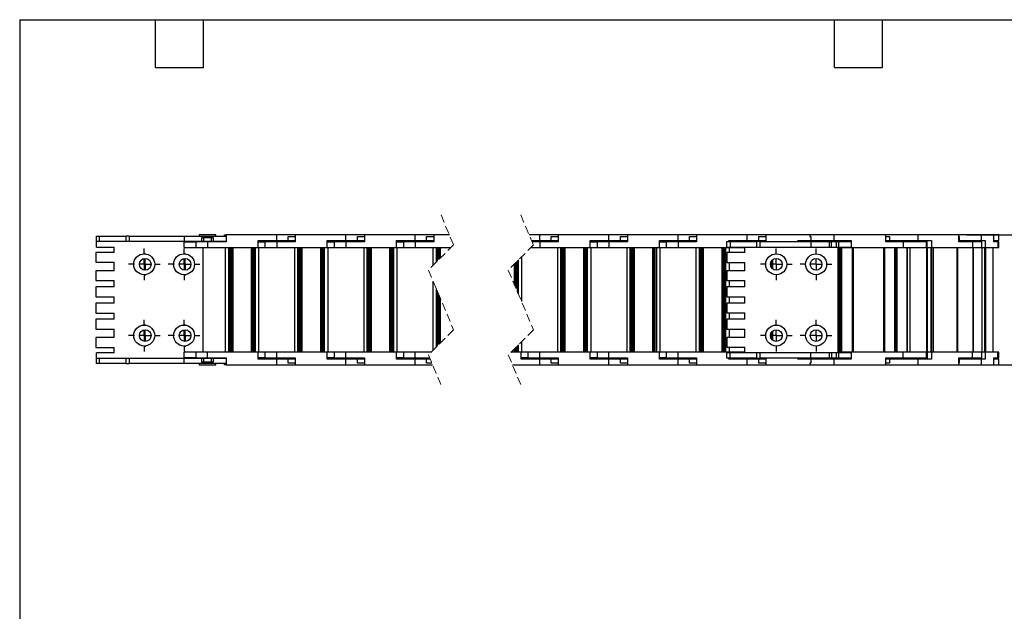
# Model space of a CAD drawing. Header units: millimetres. Extents: x 19 to 819, y 19 to 629.
# Tile 2 of 9: x 19 to 489, y 346 to 629. Entities that reach past the tile are written whole.
import ezdxf

# ---------------------------------------------------------------- set-up
doc = ezdxf.new("R2010")
doc.units = ezdxf.units.MM
doc.header["$LTSCALE"] = 3
doc.linetypes.add('CENTERX2', pattern=[20.32, 12.7, -2.54, 2.54, -2.54])
doc.linetypes.add('HIDDEN', pattern=[1.905, 1.27, -0.635])
doc.layers.add('CENTER', color=40, linetype='CENTERX2')
doc.layers.add('DIMENSIONS', color=140, linetype='Continuous', lineweight=25)
doc.layers.add('TEXT', color=140, linetype='Continuous', lineweight=25)
doc.styles.add('SLDTEXTSTYLE0', font='TXT', dxfattribs={"width": 0.7})
doc.dimstyles.new('SLDDIMSTYLE0', dxfattribs={"dimtxt": 6.474023, "dimasz": 9.906, "dimexe": 0, "dimexo": 0.0625, "dimgap": 1.618506, "dimtad": 0, "dimtih": 1, "dimtoh": 1, "dimrnd": 1e-09, "dimzin": 4, "dimdsep": 46, "dimtxsty": 'SLDTEXTSTYLE0', "dimsah": 1, "dimcen": 0.09, "dimadec": 0, "dimazin": 1, "dimtfac": 1, "dimtofl": 0, "dimtmove": 0, "dimatfit": 3, "dimfxl": 0, "dimfrac": 2, "dimtolj": 1, "dimtzin": 12, "dimarcsym": 0})

# ---------------------------------------------------------------- blocks, each defined once
blk = doc.blocks.new('_D_6')
at = {"layer": 'DIMENSIONS'}
for p, q in [((470.85, 525.93), (525.01, 525.93)), ((515.48, 525.93), (515.48, 503.84)), ((505.87, 492.1), (503.69, 492.1)), ((503.69, 492.1), (503.69, 481.81)), ((525.1, 492.1), (527.28, 492.1)), ((527.28, 492.1), (527.28, 481.81)), ((503.69, 481.81), (505.87, 481.81)), ((515.48, 463.93), (515.48, 480.36)), ((527.28, 481.81), (525.1, 481.81)), ((470.85, 463.93), (525.01, 463.93))]:
    blk.add_line(p, q, dxfattribs=at)
for points in [[(515.48, 525.93), (513.96, 516.03), (517.01, 516.03)], [(515.48, 463.93), (517.01, 473.84), (513.96, 473.84)]]:
    blk.add_solid(points, dxfattribs=at)
at = {"layer": 'DIMENSIONS', "char_height": 6.35, "attachment_point": 1, "style": 'SLDTEXTSTYLE0'}
for s, insert in [('62.0', (505.87, 501.74)), ('2.44', (505.87, 490))]:
    blk.add_mtext(s, dxfattribs=dict(at, insert=insert))
blk = doc.blocks.new('SW_CENTERMARKSYMBOL_1')
at = {"layer": 'CENTER', "color": 0}
for p, q in [((0, 5.08), (0, 7.54)), ((-5.08, 0), (-7.54, 0)), ((0, 0), (-2.54, 0)), ((0, 0), (0, 2.54)), ((0, 0), (0, -2.54)), ((0, 0), (2.54, 0)), ((5.08, 0), (7.54, 0)), ((0, -5.08), (0, -7.54))]:
    blk.add_line(p, q, dxfattribs=at)
blk = doc.blocks.new('SW_CENTERMARKSYMBOL_2')
at = {"layer": 'CENTER', "color": 0}
for p, q in [((0, 5.08), (0, 7.54)), ((-5.08, 0), (-7.54, 0)), ((0, 0), (-2.54, 0)), ((0, 0), (0, 2.54)), ((0, 0), (0, -2.54)), ((0, 0), (2.54, 0)), ((5.08, 0), (7.54, 0)), ((0, -5.08), (0, -7.54))]:
    blk.add_line(p, q, dxfattribs=at)
blk = doc.blocks.new('SW_CENTERMARKSYMBOL_3')
at = {"layer": 'CENTER', "color": 0}
for p, q in [((0, 5.08), (0, 7.54)), ((-5.08, 0), (-7.54, 0)), ((0, 0), (-2.54, 0)), ((0, 0), (0, 2.54)), ((0, 0), (0, -2.54)), ((0, 0), (2.54, 0)), ((5.08, 0), (7.54, 0)), ((0, -5.08), (0, -7.54))]:
    blk.add_line(p, q, dxfattribs=at)
blk = doc.blocks.new('SW_CENTERMARKSYMBOL_4')
at = {"layer": 'CENTER', "color": 0}
for p, q in [((0, 5.08), (0, 7.54)), ((-5.08, 0), (-7.54, 0)), ((0, 0), (-2.54, 0)), ((0, 0), (0, 2.54)), ((0, 0), (0, -2.54)), ((0, 0), (2.54, 0)), ((5.08, 0), (7.54, 0)), ((0, -5.08), (0, -7.54))]:
    blk.add_line(p, q, dxfattribs=at)
blk = doc.blocks.new('SW_CENTERMARKSYMBOL_5')
at = {"layer": 'CENTER', "color": 0}
for p, q in [((0, 5.08), (0, 7.54)), ((-5.08, 0), (-7.54, 0)), ((0, 0), (-2.54, 0)), ((0, 0), (0, 2.54)), ((0, 0), (0, -2.54)), ((0, 0), (2.54, 0)), ((5.08, 0), (7.54, 0)), ((0, -5.08), (0, -7.54))]:
    blk.add_line(p, q, dxfattribs=at)
blk = doc.blocks.new('SW_CENTERMARKSYMBOL_6')
at = {"layer": 'CENTER', "color": 0}
for p, q in [((0, 5.08), (0, 7.54)), ((-5.08, 0), (-7.54, 0)), ((0, 0), (-2.54, 0)), ((0, 0), (0, 2.54)), ((0, 0), (0, -2.54)), ((0, 0), (2.54, 0)), ((5.08, 0), (7.54, 0)), ((0, -5.08), (0, -7.54))]:
    blk.add_line(p, q, dxfattribs=at)
blk = doc.blocks.new('SW_CENTERMARKSYMBOL_7')
at = {"layer": 'CENTER', "color": 0}
for p, q in [((0, 5.08), (0, 7.54)), ((-5.08, 0), (-7.54, 0)), ((0, 0), (-2.54, 0)), ((0, 0), (0, 2.54)), ((0, 0), (0, -2.54)), ((0, 0), (2.54, 0)), ((5.08, 0), (7.54, 0)), ((0, -5.08), (0, -7.54))]:
    blk.add_line(p, q, dxfattribs=at)
blk = doc.blocks.new('SW_CENTERMARKSYMBOL_8')
at = {"layer": 'CENTER', "color": 0}
for p, q in [((0, 5.08), (0, 7.54)), ((-5.08, 0), (-7.54, 0)), ((0, 0), (-2.54, 0)), ((0, 0), (0, 2.54)), ((0, 0), (0, -2.54)), ((0, 0), (2.54, 0)), ((5.08, 0), (7.54, 0)), ((0, -5.08), (0, -7.54))]:
    blk.add_line(p, q, dxfattribs=at)
blk = doc.blocks.new('SW_CENTERMARKSYMBOL_9')
at = {"layer": 'CENTER', "color": 0}
for p, q in [((0, 5.08), (0, 5.34)), ((-5.08, 0), (-5.34, 0)), ((0, 0), (-2.54, 0)), ((0, 0), (0, 2.54)), ((0, 0), (0, -2.54)), ((0, 0), (2.54, 0)), ((5.08, 0), (5.34, 0)), ((0, -5.08), (0, -5.34))]:
    blk.add_line(p, q, dxfattribs=at)
blk = doc.blocks.new('SW_CENTERMARKSYMBOL_10')
at = {"layer": 'CENTER', "color": 0}
for p, q in [((0, 5.08), (0, 5.34)), ((-5.08, 0), (-5.34, 0)), ((0, 0), (-2.54, 0)), ((0, 0), (0, 2.54)), ((0, 0), (0, -2.54)), ((0, 0), (2.54, 0)), ((5.08, 0), (5.34, 0)), ((0, -5.08), (0, -5.34))]:
    blk.add_line(p, q, dxfattribs=at)
blk = doc.blocks.new('SW_CENTERMARKSYMBOL_11')
at = {"layer": 'CENTER', "color": 0}
for p, q in [((0, 5.08), (0, 5.34)), ((-5.08, 0), (-5.34, 0)), ((0, 0), (-2.54, 0)), ((0, 0), (0, 2.54)), ((0, 0), (0, -2.54)), ((0, 0), (2.54, 0)), ((5.08, 0), (5.34, 0)), ((0, -5.08), (0, -5.34))]:
    blk.add_line(p, q, dxfattribs=at)
blk = doc.blocks.new('SW_CENTERMARKSYMBOL_12')
at = {"layer": 'CENTER', "color": 0}
for p, q in [((0, 5.08), (0, 5.34)), ((-5.08, 0), (-5.34, 0)), ((0, 0), (-2.54, 0)), ((0, 0), (0, 2.54)), ((0, 0), (0, -2.54)), ((0, 0), (2.54, 0)), ((5.08, 0), (5.34, 0)), ((0, -5.08), (0, -5.34))]:
    blk.add_line(p, q, dxfattribs=at)

msp = doc.modelspace()

# ---------------------------------------------------------------- linework, layer by layer
at = {"color": 7, "linetype": 'HIDDEN', "lineweight": 18}
for p, q in [((219.993, 535.46), (225.993, 521.197)), ((258.093, 535.46), (264.093, 521.197)), ((225.993, 521.197), (213.993, 509.197)), ((264.093, 521.197), (252.093, 509.197)), ((213.993, 509.197), (225.993, 480.672)), ((252.093, 509.197), (264.093, 480.672)), ((225.993, 480.672), (213.993, 468.672)), ((264.093, 480.672), (252.093, 468.672)), ((213.993, 468.672), (219.993, 454.41)), ((252.093, 468.672), (258.093, 454.41))]:
    msp.add_line(p, q, dxfattribs=at)
for p, q in [((55.634, 522.935), (55.634, 525.285)), ((55.634, 525.285), (57.134, 525.285)), ((55.634, 522.935), (57.134, 522.935)), ((55.634, 520.185), (55.634, 522.935)), ((57.134, 522.935), (57.134, 525.285)), ((57.134, 525.285), (69.837, 525.285)), ((57.134, 522.935), (69.837, 522.935)), ((69.837, 522.935), (69.837, 525.285)), ((71.337, 525.285), (69.837, 525.285)), ((69.837, 522.935), (71.337, 522.935)), ((71.337, 525.285), (71.337, 522.935)), ((71.337, 525.285), (97.533, 525.285)), ((71.337, 522.935), (97.533, 522.935)), ((97.459, 519.935), (97.459, 522.635)), ((97.459, 522.635), (103.029, 522.635)), ((97.533, 525.285), (97.533, 522.935)), ((97.533, 525.285), (117.493, 525.285)), ((97.533, 522.935), (105.884, 522.935)), ((103.029, 522.635), (103.029, 519.935)), ((108.634, 522.635), (103.029, 522.635)), ((104.634, 525.935), (104.634, 525.285)), ((108.634, 525.935), (104.634, 525.935)), ((104.634, 522.935), (104.634, 522.635)), ((105.884, 522.935), (105.884, 524.685)), ((105.884, 524.685), (111.384, 524.685)), ((105.884, 522.935), (106.684, 522.935)), ((106.684, 524.685), (106.684, 522.935)), ((106.684, 522.935), (110.584, 522.935)), ((112.634, 525.935), (108.634, 525.935)), ((117.493, 522.635), (108.634, 522.635)), ((108.634, 522.635), (108.634, 519.935)), ((110.584, 522.935), (110.584, 524.685)), ((110.584, 522.935), (111.384, 522.935)), ((111.384, 524.685), (111.384, 522.935)), ((111.384, 522.935), (117.493, 522.935)), ((112.634, 525.285), (112.634, 525.935)), ((112.634, 522.635), (112.634, 522.935)), ((116.805, 525.285), (116.805, 525.935)), ((116.805, 525.935), (117.493, 525.935)), ((116.805, 522.635), (116.805, 522.935)), ((117.493, 525.935), (117.493, 522.635)), ((141.634, 525.935), (117.493, 525.935)), ((132.776, 523.235), (141.634, 523.235)), ((132.776, 519.935), (132.776, 523.235)), ((132.776, 522.635), (136.029, 522.635)), ((133.463, 523.235), (133.463, 522.635)), ((136.029, 522.635), (136.029, 519.935)), ((141.634, 522.635), (136.029, 522.635)), ((137.634, 523.235), (137.634, 522.635)), ((141.634, 523.235), (141.634, 525.935)), ((150.493, 525.935), (141.634, 525.935)), ((141.634, 523.235), (147.121, 523.235)), ((150.493, 522.635), (141.634, 522.635)), ((141.634, 522.635), (141.634, 519.935)), ((145.634, 522.635), (145.634, 523.235)), ((147.121, 525.135), (150.493, 525.135)), ((147.121, 523.235), (147.121, 525.135)), ((147.121, 523.235), (150.493, 523.235)), ((149.805, 522.635), (149.805, 523.235)), ((150.493, 525.935), (150.493, 522.635)), ((174.634, 525.935), (150.493, 525.935)), ((165.776, 523.235), (174.634, 523.235)), ((165.776, 519.935), (165.776, 523.235)), ((165.776, 522.635), (169.029, 522.635)), ((166.463, 523.235), (166.463, 522.635)), ((169.029, 522.635), (169.029, 519.935)), ((174.634, 522.635), (169.029, 522.635)), ((170.634, 523.235), (170.634, 522.635)), ((174.634, 523.235), (174.634, 525.935)), ((183.493, 525.935), (174.634, 525.935)), ((174.634, 523.235), (180.121, 523.235)), ((183.493, 522.635), (174.634, 522.635)), ((174.634, 522.635), (174.634, 519.935)), ((178.634, 522.635), (178.634, 523.235)), ((180.121, 525.135), (183.493, 525.135)), ((180.121, 523.235), (180.121, 525.135)), ((180.121, 523.235), (183.493, 523.235)), ((182.805, 522.635), (182.805, 523.235)), ((183.493, 525.935), (183.493, 522.635)), ((207.634, 525.935), (183.493, 525.935)), ((198.776, 523.235), (207.634, 523.235)), ((198.776, 519.935), (198.776, 523.235)), ((198.776, 522.635), (202.029, 522.635)), ((199.463, 523.235), (199.463, 522.635)), ((202.029, 522.635), (202.029, 519.935)), ((207.634, 522.635), (202.029, 522.635)), ((203.634, 523.235), (203.634, 522.635)), ((207.634, 523.235), (207.634, 525.935)), ((216.493, 525.935), (207.634, 525.935)), ((207.634, 523.235), (213.121, 523.235)), ((216.493, 522.635), (207.634, 522.635)), ((207.634, 522.635), (207.634, 519.935)), ((211.634, 522.635), (211.634, 523.235)), ((213.121, 525.135), (216.493, 525.135)), ((213.121, 523.235), (213.121, 525.135)), ((213.121, 523.235), (216.493, 523.235)), ((215.805, 522.635), (215.805, 523.235)), ((216.493, 525.935), (216.493, 522.635)), ((224, 525.935), (216.493, 525.935)), ((267.061, 525.935), (262.1, 525.935)), ((263.236, 523.235), (267.061, 523.235)), ((267.061, 522.635), (263.488, 522.635)), ((267.061, 523.235), (267.061, 525.935)), ((275.919, 525.935), (267.061, 525.935)), ((267.061, 523.235), (272.548, 523.235)), ((275.919, 522.635), (267.061, 522.635)), ((267.061, 522.635), (267.061, 519.935)), ((271.061, 522.635), (271.061, 523.235)), ((272.548, 525.135), (275.919, 525.135)), ((272.548, 523.235), (272.548, 525.135)), ((272.548, 523.235), (275.919, 523.235)), ((275.232, 522.635), (275.232, 523.235)), ((275.919, 525.935), (275.919, 522.635)), ((300.061, 525.935), (275.919, 525.935)), ((291.202, 523.235), (300.061, 523.235)), ((291.202, 519.935), (291.202, 523.235)), ((291.202, 522.635), (294.456, 522.635)), ((291.89, 523.235), (291.89, 522.635)), ((294.456, 522.635), (294.456, 519.935)), ((300.061, 522.635), (294.456, 522.635)), ((296.061, 523.235), (296.061, 522.635)), ((300.061, 523.235), (300.061, 525.935)), ((308.919, 525.935), (300.061, 525.935)), ((300.061, 523.235), (305.548, 523.235)), ((308.919, 522.635), (300.061, 522.635)), ((300.061, 522.635), (300.061, 519.935)), ((304.061, 522.635), (304.061, 523.235)), ((305.548, 525.135), (308.919, 525.135)), ((305.548, 523.235), (305.548, 525.135)), ((305.548, 523.235), (308.919, 523.235)), ((308.232, 522.635), (308.232, 523.235)), ((308.919, 525.935), (308.919, 522.635)), ((333.061, 525.935), (308.919, 525.935)), ((324.202, 523.235), (333.061, 523.235)), ((324.202, 519.935), (324.202, 523.235)), ((324.202, 522.635), (327.456, 522.635)), ((324.89, 523.235), (324.89, 522.635)), ((327.456, 522.635), (327.456, 519.935)), ((333.061, 522.635), (327.456, 522.635)), ((329.061, 523.235), (329.061, 522.635)), ((333.061, 523.235), (333.061, 525.935)), ((341.919, 525.935), (333.061, 525.935)), ((333.061, 523.235), (338.548, 523.235)), ((341.919, 522.635), (333.061, 522.635)), ((333.061, 522.635), (333.061, 519.935)), ((337.061, 522.635), (337.061, 523.235)), ((338.548, 525.135), (341.919, 525.135)), ((338.548, 523.235), (338.548, 525.135)), ((338.548, 523.235), (341.919, 523.235)), ((341.232, 522.635), (341.232, 523.235)), ((341.919, 525.935), (341.919, 522.635)), ((366.061, 525.935), (341.919, 525.935)), ((356.388, 520.135), (356.388, 522.735)), ((356.388, 522.735), (357.888, 522.735)), ((357.202, 523.235), (366.061, 523.235)), ((357.202, 522.735), (357.202, 523.235)), ((357.888, 522.735), (357.888, 520.135)), ((357.888, 522.735), (370.623, 522.735)), ((357.89, 523.235), (357.89, 522.735)), ((362.061, 523.235), (362.061, 522.735)), ((366.061, 523.235), (366.061, 525.935)), ((374.919, 525.935), (366.061, 525.935)), ((366.061, 523.235), (371.548, 523.235)), ((370.061, 522.735), (370.061, 523.235)), ((370.623, 520.135), (370.623, 522.735)), ((372.123, 522.735), (370.623, 522.735)), ((371.548, 525.135), (374.919, 525.135)), ((371.548, 523.235), (371.548, 525.135)), ((371.548, 523.235), (374.919, 523.235)), ((372.123, 522.735), (372.123, 520.135)), ((372.123, 522.735), (396.319, 522.735)), ((374.232, 522.735), (374.232, 523.235)), ((374.919, 525.935), (374.919, 522.735)), ((395.888, 525.935), (374.919, 525.935)), ((390.202, 523.235), (396.42, 523.235)), ((390.202, 522.735), (390.202, 523.235)), ((390.89, 523.235), (390.89, 522.735)), ((395.061, 523.235), (395.061, 522.735)), ((395.888, 525.935), (395.888, 525.135)), ((407.388, 525.935), (395.888, 525.935)), ((395.888, 525.135), (396.42, 525.135)), ((396.319, 522.735), (396.319, 520.135)), ((396.319, 522.735), (405.241, 522.735)), ((396.42, 525.135), (396.42, 523.235)), ((396.42, 523.235), (407.388, 523.235)), ((403.061, 522.735), (403.061, 523.235)), ((403.488, 523.235), (403.488, 522.735)), ((405.241, 520.135), (405.241, 522.735)), ((405.241, 522.735), (406.263, 522.735)), ((406.263, 520.135), (406.263, 522.735)), ((406.263, 522.735), (408.513, 522.735)), ((432.217, 525.935), (407.388, 525.935)), ((407.388, 525.935), (407.388, 523.235)), ((407.388, 523.235), (415.559, 523.235)), ((408.513, 522.735), (408.513, 520.135)), ((408.513, 522.735), (409.588, 522.735)), ((409.588, 522.735), (409.588, 520.135)), ((409.588, 522.735), (415.559, 522.735)), ((411.288, 522.735), (411.288, 523.235)), ((415.559, 523.235), (415.559, 519.935)), ((447.459, 525.935), (432.217, 525.935)), ((432.217, 522.635), (432.217, 525.935)), ((432.217, 525.135), (433.864, 525.135)), ((432.217, 523.235), (433.864, 523.235)), ((440.388, 522.635), (432.217, 522.635)), ((433.864, 525.135), (433.864, 523.235)), ((433.864, 523.235), (447.459, 523.235)), ((434.424, 523.235), (434.424, 522.635)), ((436.388, 523.235), (436.388, 522.635)), ((440.388, 522.635), (440.388, 519.935)), ((451.562, 522.635), (440.388, 522.635)), ((444.388, 522.635), (444.388, 523.235)), ((447.115, 523.235), (447.115, 522.635)), ((447.459, 525.935), (447.459, 523.235)), ((467.04, 525.935), (447.459, 525.935)), ((447.459, 523.235), (453.903, 523.235)), ((451.562, 519.935), (451.562, 522.635)), ((451.906, 519.935), (451.906, 523.235)), ((453.903, 523.235), (453.903, 519.935)), ((477.566, 525.935), (467.04, 525.935)), ((467.04, 522.635), (467.04, 525.935)), ((467.04, 523.235), (467.091, 523.235)), ((473.484, 522.635), (467.04, 522.635)), ((467.091, 525.135), (467.091, 523.235)), ((467.091, 523.235), (477.566, 523.235)), ((470.413, 522.635), (470.413, 523.235)), ((473.484, 522.635), (473.484, 519.935)), ((477.913, 522.635), (473.484, 522.635)), ((473.541, 522.635), (473.541, 523.235)), ((477.566, 525.935), (477.566, 523.235)), ((483.622, 525.935), (477.566, 525.935)), ((477.566, 523.235), (479.559, 523.235)), ((477.913, 519.935), (477.913, 522.635)), ((479.559, 523.235), (479.559, 519.935)), ((485.963, 525.935), (483.622, 525.935)), ((483.622, 522.635), (483.622, 525.935)), ((483.622, 523.235), (485.963, 523.235)), ((485.615, 522.635), (483.622, 522.635)), ((485.615, 522.635), (485.615, 519.935)), ((485.963, 522.635), (485.615, 522.635)), ((485.963, 523.235), (485.963, 525.935)), ((485.963, 519.935), (485.963, 522.635)), ((55.434, 517.585), (55.434, 512.885)), ((64.134, 517.585), (55.434, 517.585)), ((55.634, 520.185), (64.134, 520.185)), ((64.134, 517.585), (64.134, 520.185)), ((97.459, 519.935), (103.029, 519.935)), ((103.029, 519.935), (108.634, 519.935)), ((106.634, 469.935), (106.634, 519.935)), ((108.634, 519.935), (132.776, 519.935)), ((117.284, 469.935), (117.284, 519.935)), ((118.784, 469.935), (118.784, 519.935)), ((119.013, 519.935), (119.013, 469.935)), ((119.313, 469.935), (119.313, 519.935)), ((119.963, 469.935), (119.963, 519.935)), ((120.155, 519.935), (120.155, 469.935)), ((120.634, 519.935), (120.634, 469.935)), ((129.634, 469.935), (129.634, 519.935)), ((130.113, 469.935), (130.113, 519.935)), ((130.305, 519.935), (130.305, 469.935)), ((130.955, 519.935), (130.955, 469.935)), ((131.255, 469.935), (131.255, 519.935)), ((131.484, 469.935), (131.484, 519.935)), ((132.776, 519.935), (136.029, 519.935)), ((132.984, 519.935), (132.984, 469.935)), ((136.029, 519.935), (141.634, 519.935)), ((141.634, 519.935), (165.776, 519.935)), ((150.284, 469.935), (150.284, 519.935)), ((151.784, 469.935), (151.784, 519.935)), ((152.013, 519.935), (152.013, 469.935)), ((152.313, 469.935), (152.313, 519.935)), ((152.963, 469.935), (152.963, 519.935)), ((153.155, 519.935), (153.155, 469.935)), ((153.634, 519.935), (153.634, 469.935)), ((162.634, 469.935), (162.634, 519.935)), ((163.113, 469.935), (163.113, 519.935)), ((163.305, 519.935), (163.305, 469.935)), ((163.955, 519.935), (163.955, 469.935)), ((164.255, 469.935), (164.255, 519.935)), ((164.484, 469.935), (164.484, 519.935)), ((165.776, 519.935), (169.029, 519.935)), ((165.984, 519.935), (165.984, 469.935)), ((169.029, 519.935), (174.634, 519.935)), ((174.634, 519.935), (198.776, 519.935)), ((183.284, 469.935), (183.284, 519.935)), ((184.784, 469.935), (184.784, 519.935)), ((185.013, 519.935), (185.013, 469.935)), ((185.313, 469.935), (185.313, 519.935)), ((185.963, 469.935), (185.963, 519.935)), ((186.155, 519.935), (186.155, 469.935)), ((186.634, 519.935), (186.634, 469.935)), ((195.634, 469.935), (195.634, 519.935)), ((196.113, 469.935), (196.113, 519.935)), ((196.305, 519.935), (196.305, 469.935)), ((196.955, 519.935), (196.955, 469.935)), ((197.255, 469.935), (197.255, 519.935)), ((197.484, 469.935), (197.484, 519.935)), ((198.776, 519.935), (202.029, 519.935)), ((198.984, 519.935), (198.984, 469.935)), ((202.029, 519.935), (207.634, 519.935)), ((207.634, 519.935), (224.731, 519.935)), ((216.284, 511.488), (216.284, 519.935)), ((217.784, 512.988), (217.784, 519.935)), ((218.013, 519.935), (218.013, 513.217)), ((218.313, 513.517), (218.313, 519.935)), ((218.963, 514.167), (218.963, 519.935)), ((219.155, 519.935), (219.155, 514.359)), ((219.634, 519.935), (219.634, 514.838)), ((262.831, 519.935), (267.061, 519.935)), ((267.061, 519.935), (291.202, 519.935)), ((275.711, 469.935), (275.711, 519.935)), ((277.211, 469.935), (277.211, 519.935)), ((277.44, 519.935), (277.44, 469.935)), ((277.74, 469.935), (277.74, 519.935)), ((278.39, 469.935), (278.39, 519.935)), ((278.582, 519.935), (278.582, 469.935)), ((279.061, 519.935), (279.061, 469.935)), ((288.061, 469.935), (288.061, 519.935)), ((288.54, 469.935), (288.54, 519.935)), ((288.732, 519.935), (288.732, 469.935)), ((289.382, 519.935), (289.382, 469.935)), ((289.682, 469.935), (289.682, 519.935)), ((289.911, 469.935), (289.911, 519.935)), ((291.202, 519.935), (294.456, 519.935)), ((291.411, 519.935), (291.411, 469.935)), ((294.456, 519.935), (300.061, 519.935)), ((300.061, 519.935), (324.202, 519.935)), ((308.711, 469.935), (308.711, 519.935)), ((310.211, 469.935), (310.211, 519.935)), ((310.44, 519.935), (310.44, 469.935)), ((310.74, 469.935), (310.74, 519.935)), ((311.39, 469.935), (311.39, 519.935)), ((311.582, 519.935), (311.582, 469.935)), ((312.061, 519.935), (312.061, 469.935)), ((321.061, 469.935), (321.061, 519.935)), ((321.54, 469.935), (321.54, 519.935)), ((321.732, 519.935), (321.732, 469.935)), ((322.382, 519.935), (322.382, 469.935)), ((322.682, 469.935), (322.682, 519.935)), ((322.911, 469.935), (322.911, 519.935)), ((324.202, 519.935), (327.456, 519.935)), ((324.411, 519.935), (324.411, 469.935)), ((327.456, 519.935), (333.061, 519.935)), ((333.061, 519.935), (357.202, 519.935)), ((341.711, 469.935), (341.711, 519.935)), ((343.211, 469.935), (343.211, 519.935)), ((343.44, 519.935), (343.44, 469.935)), ((343.74, 469.935), (343.74, 519.935)), ((344.39, 469.935), (344.39, 519.935)), ((344.582, 519.935), (344.582, 469.935)), ((345.061, 519.935), (345.061, 469.935)), ((354.061, 469.935), (354.061, 519.935)), ((354.54, 469.935), (354.54, 519.935)), ((354.732, 519.935), (354.732, 469.935)), ((355.382, 519.935), (355.382, 469.935)), ((355.682, 469.935), (355.682, 519.935)), ((355.911, 469.935), (355.911, 519.935)), ((356.388, 520.135), (357.888, 520.135)), ((356.388, 517.535), (356.388, 512.835)), ((364.888, 517.535), (356.388, 517.535)), ((357.202, 519.935), (357.202, 520.135)), ((357.202, 519.935), (360.456, 519.935)), ((357.411, 519.935), (357.411, 517.535)), ((357.888, 520.135), (370.623, 520.135)), ((360.456, 520.135), (360.456, 519.935)), ((360.456, 519.935), (364.888, 519.935)), ((364.888, 517.535), (364.888, 520.135)), ((370.623, 520.135), (372.123, 520.135)), ((372.123, 520.135), (396.319, 520.135)), ((396.319, 520.135), (405.241, 520.135)), ((405.241, 520.135), (406.263, 520.135)), ((406.263, 520.135), (408.513, 520.135)), ((408.513, 520.135), (409.588, 520.135)), ((409.388, 469.735), (409.388, 520.135)), ((409.388, 519.935), (415.559, 519.935)), ((409.44, 519.935), (409.44, 469.935)), ((409.588, 520.135), (415.559, 520.135)), ((409.74, 469.935), (409.74, 519.935)), ((410.39, 469.935), (410.39, 519.935)), ((410.582, 519.935), (410.582, 469.935)), ((411.061, 519.935), (411.061, 469.935)), ((415.559, 519.935), (440.388, 519.935)), ((416.038, 519.935), (416.038, 469.935)), ((416.538, 519.935), (416.538, 469.935)), ((431.238, 469.935), (431.238, 519.935)), ((431.738, 469.935), (431.738, 519.935)), ((436.296, 519.935), (436.296, 469.935)), ((436.454, 469.935), (436.454, 519.935)), ((437.027, 469.935), (437.027, 519.935)), ((437.118, 519.935), (437.118, 469.935)), ((437.381, 519.935), (437.381, 469.935)), ((440.388, 519.935), (451.562, 519.935)), ((442.177, 519.935), (442.177, 469.935)), ((442.322, 519.935), (442.322, 469.935)), ((443.616, 519.935), (443.616, 469.935)), ((451.562, 519.935), (451.906, 519.935)), ((451.748, 469.935), (451.748, 519.935)), ((451.906, 519.935), (453.903, 519.935)), ((452.01, 469.935), (452.01, 519.935)), ((453.625, 519.935), (453.625, 469.935)), ((453.903, 519.935), (473.484, 519.935)), ((453.942, 519.935), (453.942, 469.935)), ((454.644, 519.935), (454.644, 469.935)), ((466.237, 469.935), (466.237, 519.935)), ((466.43, 469.935), (466.43, 519.935)), ((473.484, 519.935), (477.913, 519.935)), ((473.751, 519.935), (473.751, 469.935)), ((473.878, 469.935), (473.878, 519.935)), ((477.913, 519.935), (479.559, 519.935)), ((478.008, 519.935), (478.008, 469.935)), ((479.142, 519.935), (479.142, 469.935)), ((479.559, 519.935), (485.615, 519.935)), ((479.749, 519.935), (479.749, 469.935)), ((483.335, 469.935), (483.335, 519.935)), ((483.35, 469.935), (483.35, 519.935)), ((485.615, 519.935), (485.963, 519.935)), ((55.434, 512.885), (64.134, 512.885)), ((64.134, 508.885), (64.134, 512.885)), ((255.061, 502.143), (255.061, 512.165)), ((255.54, 501.004), (255.54, 512.644)), ((255.732, 512.836), (255.732, 500.548)), ((256.382, 513.486), (256.382, 499.003)), ((256.682, 498.29), (256.682, 513.786)), ((256.911, 497.745), (256.911, 514.015)), ((258.411, 515.515), (258.411, 494.179)), ((356.388, 512.835), (364.888, 512.835)), ((357.411, 512.835), (357.411, 508.835)), ((364.888, 508.835), (364.888, 512.835)), ((377.39, 510.669), (377.39, 513.2)), ((377.582, 513.523), (377.582, 510.347)), ((378.061, 514.057), (378.061, 509.813)), ((55.434, 508.885), (55.434, 504.185)), ((64.134, 508.885), (55.434, 508.885)), ((356.388, 508.835), (356.388, 504.135)), ((364.888, 508.835), (356.388, 508.835)), ((55.434, 504.185), (64.134, 504.185)), ((64.134, 501.185), (64.134, 504.185)), ((216.284, 470.963), (216.284, 503.751)), ((356.388, 504.135), (364.888, 504.135)), ((357.411, 504.135), (357.411, 501.135)), ((364.888, 501.135), (364.888, 504.135)), ((55.434, 501.185), (55.434, 496.485)), ((64.134, 501.185), (55.434, 501.185)), ((217.784, 472.463), (217.784, 500.186)), ((218.013, 499.641), (218.013, 472.692)), ((218.313, 472.992), (218.313, 498.928)), ((356.388, 501.135), (356.388, 496.435)), ((364.888, 501.135), (356.388, 501.135)), ((55.434, 496.485), (64.134, 496.485)), ((55.434, 493.385), (55.434, 488.685)), ((64.134, 493.385), (55.434, 493.385)), ((64.134, 493.385), (64.134, 496.485)), ((218.963, 473.642), (218.963, 497.383)), ((219.155, 496.927), (219.155, 473.834)), ((219.634, 495.788), (219.634, 474.313)), ((356.388, 496.435), (364.888, 496.435)), ((356.388, 493.435), (356.388, 488.735)), ((364.888, 493.435), (356.388, 493.435)), ((357.411, 496.435), (357.411, 493.435)), ((364.888, 493.435), (364.888, 496.435)), ((55.434, 488.685), (64.134, 488.685)), ((64.134, 485.685), (64.134, 488.685)), ((356.388, 488.735), (364.888, 488.735)), ((357.411, 488.735), (357.411, 485.735)), ((364.888, 485.735), (364.888, 488.735)), ((55.434, 485.685), (55.434, 480.985)), ((64.134, 485.685), (55.434, 485.685)), ((356.388, 485.735), (356.388, 481.035)), ((364.888, 485.735), (356.388, 485.735)), ((55.434, 480.985), (64.134, 480.985)), ((64.134, 476.985), (64.134, 480.985)), ((356.388, 481.035), (364.888, 481.035)), ((357.411, 481.035), (357.411, 477.035)), ((364.888, 477.035), (364.888, 481.035)), ((377.39, 476.669), (377.39, 479.2)), ((377.582, 479.523), (377.582, 476.347)), ((378.061, 480.057), (378.061, 475.813)), ((55.434, 476.985), (55.434, 472.285)), ((64.134, 476.985), (55.434, 476.985)), ((258.411, 474.99), (258.411, 469.935)), ((356.388, 477.035), (356.388, 472.335)), ((364.888, 477.035), (356.388, 477.035)), ((55.434, 472.285), (64.134, 472.285)), ((64.134, 469.685), (55.634, 469.685)), ((55.634, 466.935), (55.634, 469.685)), ((64.134, 469.685), (64.134, 472.285)), ((97.459, 467.235), (97.459, 469.935)), ((103.029, 469.935), (97.459, 469.935)), ((103.029, 469.935), (103.029, 467.235)), ((108.634, 469.935), (103.029, 469.935)), ((108.634, 467.235), (108.634, 469.935)), ((132.776, 469.935), (108.634, 469.935)), ((132.776, 466.635), (132.776, 469.935)), ((136.029, 469.935), (132.776, 469.935)), ((136.029, 469.935), (136.029, 467.235)), ((141.634, 469.935), (136.029, 469.935)), ((141.634, 467.235), (141.634, 469.935)), ((165.776, 469.935), (141.634, 469.935)), ((165.776, 466.635), (165.776, 469.935)), ((169.029, 469.935), (165.776, 469.935)), ((169.029, 469.935), (169.029, 467.235)), ((174.634, 469.935), (169.029, 469.935)), ((174.634, 467.235), (174.634, 469.935)), ((198.776, 469.935), (174.634, 469.935)), ((198.776, 466.635), (198.776, 469.935)), ((202.029, 469.935), (198.776, 469.935)), ((202.029, 469.935), (202.029, 467.235)), ((207.634, 469.935), (202.029, 469.935)), ((207.634, 467.235), (207.634, 469.935)), ((215.256, 469.935), (207.634, 469.935)), ((258.202, 469.935), (253.356, 469.935)), ((255.061, 469.935), (255.061, 471.64)), ((255.54, 469.935), (255.54, 472.119)), ((255.732, 472.311), (255.732, 469.935)), ((256.382, 472.961), (256.382, 469.935)), ((256.682, 469.935), (256.682, 473.261)), ((256.911, 469.935), (256.911, 473.49)), ((258.202, 466.635), (258.202, 469.935)), ((261.456, 469.935), (258.202, 469.935)), ((261.456, 469.935), (261.456, 467.235)), ((267.061, 469.935), (261.456, 469.935)), ((267.061, 467.235), (267.061, 469.935)), ((291.202, 469.935), (267.061, 469.935)), ((291.202, 466.635), (291.202, 469.935)), ((294.456, 469.935), (291.202, 469.935)), ((294.456, 469.935), (294.456, 467.235)), ((300.061, 469.935), (294.456, 469.935)), ((300.061, 467.235), (300.061, 469.935)), ((324.202, 469.935), (300.061, 469.935)), ((324.202, 466.635), (324.202, 469.935)), ((327.456, 469.935), (324.202, 469.935)), ((327.456, 469.935), (327.456, 467.235)), ((333.061, 469.935), (327.456, 469.935)), ((333.061, 467.235), (333.061, 469.935)), ((357.202, 469.935), (333.061, 469.935)), ((356.388, 472.335), (364.888, 472.335)), ((356.388, 467.135), (356.388, 469.735)), ((357.888, 469.735), (356.388, 469.735)), ((357.202, 469.735), (357.202, 469.935)), ((360.456, 469.935), (357.202, 469.935)), ((357.411, 472.335), (357.411, 469.935)), ((357.888, 467.135), (357.888, 469.735)), ((370.623, 469.735), (357.888, 469.735)), ((360.456, 469.935), (360.456, 469.735)), ((364.888, 469.935), (360.456, 469.935)), ((364.888, 469.735), (364.888, 472.335)), ((370.623, 467.135), (370.623, 469.735)), ((372.123, 469.735), (370.623, 469.735)), ((372.123, 469.735), (372.123, 467.135)), ((396.319, 469.735), (372.123, 469.735)), ((396.319, 467.135), (396.319, 469.735)), ((405.241, 469.735), (396.319, 469.735)), ((405.241, 467.135), (405.241, 469.735)), ((406.263, 469.735), (405.241, 469.735)), ((406.263, 469.735), (406.263, 467.135)), ((408.513, 469.735), (406.263, 469.735)), ((408.513, 469.735), (408.513, 467.135)), ((409.588, 469.735), (408.513, 469.735)), ((415.559, 469.935), (409.388, 469.935)), ((409.588, 469.735), (409.588, 467.135)), ((415.559, 469.735), (409.588, 469.735)), ((415.559, 469.935), (415.559, 466.635)), ((440.388, 469.935), (415.559, 469.935)), ((440.388, 467.235), (440.388, 469.935)), ((451.562, 469.935), (440.388, 469.935)), ((451.906, 469.935), (451.562, 469.935)), ((451.562, 467.235), (451.562, 469.935)), ((451.906, 469.935), (451.906, 466.635)), ((453.903, 469.935), (451.906, 469.935)), ((453.903, 469.935), (453.903, 466.635)), ((473.484, 469.935), (453.903, 469.935)), ((473.484, 467.235), (473.484, 469.935)), ((477.913, 469.935), (473.484, 469.935)), ((477.913, 467.235), (477.913, 469.935)), ((479.559, 469.935), (477.913, 469.935)), ((479.559, 469.935), (479.559, 466.635)), ((485.615, 469.935), (479.559, 469.935)), ((485.615, 467.235), (485.615, 469.935)), ((485.963, 469.935), (485.615, 469.935)), ((485.963, 467.235), (485.963, 469.935)), ((55.634, 464.585), (55.634, 466.935)), ((57.134, 466.935), (55.634, 466.935)), ((57.134, 464.585), (57.134, 466.935)), ((69.837, 466.935), (57.134, 466.935)), ((69.837, 464.585), (69.837, 466.935)), ((71.337, 466.935), (69.837, 466.935)), ((71.337, 466.935), (71.337, 464.585)), ((97.533, 466.935), (71.337, 466.935)), ((103.029, 467.235), (97.459, 467.235)), ((105.884, 466.935), (97.533, 466.935)), ((97.533, 464.585), (97.533, 466.935)), ((103.029, 467.235), (108.634, 467.235)), ((104.634, 467.235), (104.634, 466.935)), ((105.884, 465.185), (105.884, 466.935)), ((106.684, 466.935), (105.884, 466.935)), ((111.384, 465.185), (105.884, 465.185)), ((106.684, 466.935), (106.684, 465.185)), ((110.584, 466.935), (106.684, 466.935)), ((108.634, 467.235), (117.493, 467.235)), ((110.584, 465.185), (110.584, 466.935)), ((111.384, 466.935), (110.584, 466.935)), ((111.384, 466.935), (111.384, 465.185)), ((117.493, 466.935), (111.384, 466.935)), ((112.634, 466.935), (112.634, 467.235)), ((116.805, 466.935), (116.805, 467.235)), ((117.493, 467.235), (117.493, 463.935)), ((136.029, 467.235), (132.776, 467.235)), ((141.634, 466.635), (132.776, 466.635)), ((133.463, 467.235), (133.463, 466.635)), ((136.029, 467.235), (141.634, 467.235)), ((137.634, 467.235), (137.634, 466.635)), ((141.634, 467.235), (150.493, 467.235)), ((141.634, 463.935), (141.634, 466.635)), ((147.121, 466.635), (141.634, 466.635)), ((145.634, 466.635), (145.634, 467.235)), ((147.121, 464.735), (147.121, 466.635)), ((150.493, 466.635), (147.121, 466.635)), ((149.805, 466.635), (149.805, 467.235)), ((150.493, 467.235), (150.493, 463.935)), ((169.029, 467.235), (165.776, 467.235)), ((174.634, 466.635), (165.776, 466.635)), ((166.463, 467.235), (166.463, 466.635)), ((169.029, 467.235), (174.634, 467.235)), ((170.634, 467.235), (170.634, 466.635)), ((174.634, 467.235), (183.493, 467.235)), ((174.634, 463.935), (174.634, 466.635)), ((180.121, 466.635), (174.634, 466.635)), ((178.634, 466.635), (178.634, 467.235)), ((180.121, 464.735), (180.121, 466.635)), ((183.493, 466.635), (180.121, 466.635)), ((182.805, 466.635), (182.805, 467.235)), ((183.493, 467.235), (183.493, 463.935)), ((202.029, 467.235), (198.776, 467.235)), ((207.634, 466.635), (198.776, 466.635)), ((199.463, 467.235), (199.463, 466.635)), ((202.029, 467.235), (207.634, 467.235)), ((203.634, 467.235), (203.634, 466.635)), ((207.634, 467.235), (214.598, 467.235)), ((207.634, 463.935), (207.634, 466.635)), ((213.121, 466.635), (207.634, 466.635)), ((211.634, 466.635), (211.634, 467.235)), ((213.121, 464.735), (213.121, 466.635)), ((214.85, 466.635), (213.121, 466.635)), ((261.456, 467.235), (258.202, 467.235)), ((267.061, 466.635), (258.202, 466.635)), ((258.89, 467.235), (258.89, 466.635)), ((261.456, 467.235), (267.061, 467.235)), ((263.061, 467.235), (263.061, 466.635)), ((267.061, 467.235), (275.919, 467.235)), ((267.061, 463.935), (267.061, 466.635)), ((272.548, 466.635), (267.061, 466.635)), ((271.061, 466.635), (271.061, 467.235)), ((272.548, 464.735), (272.548, 466.635)), ((275.919, 466.635), (272.548, 466.635)), ((275.232, 466.635), (275.232, 467.235)), ((275.919, 467.235), (275.919, 463.935)), ((294.456, 467.235), (291.202, 467.235)), ((300.061, 466.635), (291.202, 466.635)), ((291.89, 467.235), (291.89, 466.635)), ((294.456, 467.235), (300.061, 467.235)), ((296.061, 467.235), (296.061, 466.635)), ((300.061, 467.235), (308.919, 467.235)), ((300.061, 463.935), (300.061, 466.635)), ((305.548, 466.635), (300.061, 466.635)), ((304.061, 466.635), (304.061, 467.235)), ((305.548, 464.735), (305.548, 466.635)), ((308.919, 466.635), (305.548, 466.635)), ((308.232, 466.635), (308.232, 467.235)), ((308.919, 467.235), (308.919, 463.935)), ((327.456, 467.235), (324.202, 467.235)), ((333.061, 466.635), (324.202, 466.635)), ((324.89, 467.235), (324.89, 466.635)), ((327.456, 467.235), (333.061, 467.235)), ((329.061, 467.235), (329.061, 466.635)), ((333.061, 467.235), (341.919, 467.235)), ((333.061, 463.935), (333.061, 466.635)), ((338.548, 466.635), (333.061, 466.635)), ((337.061, 466.635), (337.061, 467.235)), ((338.548, 464.735), (338.548, 466.635)), ((341.919, 466.635), (338.548, 466.635)), ((341.232, 466.635), (341.232, 467.235)), ((341.919, 467.235), (341.919, 463.935)), ((357.888, 467.135), (356.388, 467.135)), ((357.202, 466.635), (357.202, 467.135)), ((366.061, 466.635), (357.202, 466.635)), ((370.623, 467.135), (357.888, 467.135)), ((357.89, 467.135), (357.89, 466.635)), ((362.061, 467.135), (362.061, 466.635)), ((366.061, 463.935), (366.061, 466.635)), ((371.548, 466.635), (366.061, 466.635)), ((370.061, 466.635), (370.061, 467.135)), ((370.623, 467.135), (372.123, 467.135)), ((371.548, 464.735), (371.548, 466.635)), ((374.919, 466.635), (371.548, 466.635)), ((396.319, 467.135), (372.123, 467.135)), ((374.232, 466.635), (374.232, 467.135)), ((374.919, 467.135), (374.919, 463.935)), ((390.202, 466.635), (390.202, 467.135)), ((396.42, 466.635), (390.202, 466.635)), ((390.89, 467.135), (390.89, 466.635)), ((395.061, 467.135), (395.061, 466.635)), ((405.241, 467.135), (396.319, 467.135)), ((396.42, 466.635), (396.42, 464.735)), ((407.388, 466.635), (396.42, 466.635)), ((403.061, 466.635), (403.061, 467.135)), ((403.488, 467.135), (403.488, 466.635)), ((406.263, 467.135), (405.241, 467.135)), ((408.513, 467.135), (406.263, 467.135)), ((407.388, 466.635), (407.388, 463.935)), ((415.559, 466.635), (407.388, 466.635)), ((409.588, 467.135), (408.513, 467.135)), ((415.559, 467.135), (409.588, 467.135)), ((411.288, 466.635), (411.288, 467.135)), ((432.217, 467.235), (440.388, 467.235)), ((432.217, 463.935), (432.217, 467.235)), ((433.864, 466.635), (432.217, 466.635)), ((433.864, 466.635), (433.864, 464.735)), ((447.459, 466.635), (433.864, 466.635)), ((434.424, 467.235), (434.424, 466.635)), ((436.388, 467.235), (436.388, 466.635)), ((440.388, 467.235), (451.562, 467.235)), ((444.388, 466.635), (444.388, 467.235)), ((447.115, 467.235), (447.115, 466.635)), ((447.459, 466.635), (447.459, 463.935)), ((453.903, 466.635), (447.459, 466.635)), ((467.04, 467.235), (473.484, 467.235)), ((467.04, 463.935), (467.04, 467.235)), ((467.091, 466.635), (467.04, 466.635)), ((477.566, 466.635), (467.091, 466.635)), ((467.091, 466.635), (467.091, 464.735)), ((470.413, 466.635), (470.413, 467.235)), ((473.484, 467.235), (477.913, 467.235)), ((473.541, 467.235), (473.541, 466.635)), ((477.566, 466.635), (477.566, 463.935)), ((479.559, 466.635), (477.566, 466.635)), ((483.622, 467.235), (485.615, 467.235)), ((483.622, 463.935), (483.622, 467.235)), ((485.963, 466.635), (483.622, 466.635)), ((485.615, 467.235), (485.963, 467.235)), ((485.963, 463.935), (485.963, 466.635)), ((57.134, 464.585), (55.634, 464.585)), ((69.837, 464.585), (57.134, 464.585)), ((69.837, 464.585), (71.337, 464.585)), ((97.533, 464.585), (71.337, 464.585)), ((117.493, 464.585), (97.533, 464.585)), ((104.634, 464.585), (104.634, 463.935)), ((104.634, 463.935), (112.634, 463.935)), ((112.634, 463.935), (112.634, 464.585)), ((116.805, 463.935), (116.805, 464.585)), ((117.493, 463.935), (116.805, 463.935)), ((117.493, 463.935), (141.634, 463.935)), ((141.634, 463.935), (150.493, 463.935)), ((150.493, 464.735), (147.121, 464.735)), ((150.493, 463.935), (174.634, 463.935)), ((174.634, 463.935), (183.493, 463.935)), ((183.493, 464.735), (180.121, 464.735)), ((183.493, 463.935), (207.634, 463.935)), ((207.634, 463.935), (215.986, 463.935)), ((215.65, 464.735), (213.121, 464.735)), ((254.086, 463.935), (267.061, 463.935)), ((267.061, 463.935), (275.919, 463.935)), ((275.919, 464.735), (272.548, 464.735)), ((275.919, 463.935), (300.061, 463.935)), ((300.061, 463.935), (308.919, 463.935)), ((308.919, 464.735), (305.548, 464.735)), ((308.919, 463.935), (333.061, 463.935)), ((333.061, 463.935), (341.919, 463.935)), ((341.919, 464.735), (338.548, 464.735)), ((341.919, 463.935), (366.061, 463.935)), ((366.061, 463.935), (374.919, 463.935)), ((374.919, 464.735), (371.548, 464.735)), ((374.919, 463.935), (395.888, 463.935)), ((395.888, 464.735), (395.888, 463.935)), ((396.42, 464.735), (395.888, 464.735)), ((395.888, 463.935), (407.388, 463.935)), ((407.388, 463.935), (432.217, 463.935)), ((433.864, 464.735), (432.217, 464.735)), ((432.217, 463.935), (447.459, 463.935)), ((447.459, 463.935), (467.04, 463.935)), ((467.04, 463.935), (477.566, 463.935)), ((477.566, 463.935), (483.622, 463.935)), ((483.622, 463.935), (485.963, 463.935))]:
    msp.add_line(p, q)
for centre, radius in [((78.434, 511.935), 5), ((97.434, 511.935), 5), ((379.888, 511.935), 5), ((398.888, 511.935), 5), ((78.934, 511.935), 2.8), ((97.934, 511.935), 2.8), ((379.888, 511.935), 2.8), ((398.888, 511.935), 2.8), ((78.434, 477.935), 5), ((78.934, 477.935), 2.8), ((97.434, 477.935), 5), ((97.934, 477.935), 2.8), ((379.888, 477.935), 5), ((379.888, 477.935), 2.8), ((398.888, 477.935), 5), ((398.888, 477.935), 2.8)]:
    msp.add_circle(centre, radius)
at = {"layer": 'TEXT'}
for p, q in [((19.05, 628.65), (819.15, 628.65)), ((19.05, 628.65), (19.05, 19.05)), ((83.82, 605.79), (83.82, 628.65)), ((106.68, 605.79), (106.68, 628.65)), ((407.67, 605.79), (407.67, 628.65)), ((430.53, 605.79), (430.53, 628.65)), ((83.82, 605.79), (106.68, 605.79)), ((407.67, 605.79), (430.53, 605.79))]:
    msp.add_line(p, q, dxfattribs=at)

# ---------------------------------------------------------------- block references
at = {"layer": 'CENTER'}
for name, p in [('SW_CENTERMARKSYMBOL_7', (78.434, 511.935)), ('SW_CENTERMARKSYMBOL_11', (78.934, 511.935)), ('SW_CENTERMARKSYMBOL_8', (97.434, 511.935)), ('SW_CENTERMARKSYMBOL_12', (97.934, 511.935)), ('SW_CENTERMARKSYMBOL_3', (379.888, 511.935)), ('SW_CENTERMARKSYMBOL_4', (398.888, 511.935)), ('SW_CENTERMARKSYMBOL_5', (78.434, 477.935)), ('SW_CENTERMARKSYMBOL_6', (97.434, 477.935)), ('SW_CENTERMARKSYMBOL_1', (379.888, 477.935)), ('SW_CENTERMARKSYMBOL_2', (398.888, 477.935)), ('SW_CENTERMARKSYMBOL_9', (78.934, 477.935)), ('SW_CENTERMARKSYMBOL_10', (97.934, 477.935))]:
    msp.add_blockref(name, p, dxfattribs=at)

# ---------------------------------------------------------------- dimensions: what is measured, and where the dimension line sits
at = {"layer": 'DIMENSIONS'}
dim = msp.add_linear_dim(base=(515.484, 463.935), p1=(467.04, 525.935), p2=(467.04, 463.935), angle=90, dimstyle='SLDDIMSTYLE0', dxfattribs=at)
dim.commit()
dim.dimension.update_dxf_attribs({"geometry": '_D_6', "text_midpoint": (515.484, 492.1), "dimtype": 160})

doc.saveas('drawing.dxf')
